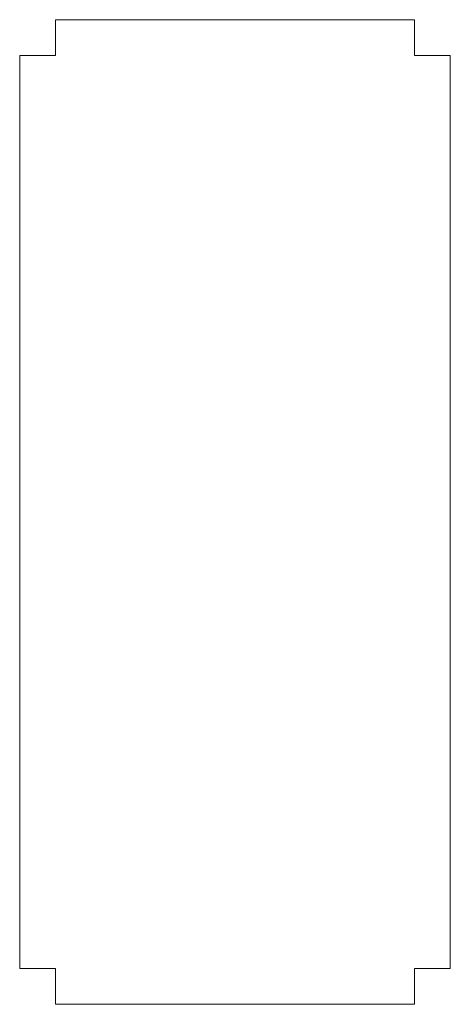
# Model space of a CAD drawing. Header units: millimetres. Extents: x -18 to 18, y -41.2 to 41.2.
import ezdxf

# ---------------------------------------------------------------- set-up
doc = ezdxf.new("R2010")
doc.units = ezdxf.units.MM

msp = doc.modelspace()

# ---------------------------------------------------------------- linework, layer by layer
at = {"color": 7, "linetype": 'Continuous', "lineweight": 15}
for p, q in [((-15, 41.2), (-15, 38.2)), ((-15, 41.2), (15, 41.2)), ((15, 41.2), (15, 38.2)), ((-18, 38.2), (-18, -38.2)), ((-15, 38.2), (-18, 38.2)), ((18, 38.2), (15, 38.2)), ((18, -38.2), (18, 38.2)), ((-18, -38.2), (-15, -38.2)), ((-15, -41.2), (-15, -38.2)), ((15, -38.2), (18, -38.2)), ((15, -41.2), (15, -38.2)), ((15, -41.2), (-15, -41.2))]:
    msp.add_line(p, q, dxfattribs=at)

doc.saveas('drawing.dxf')
